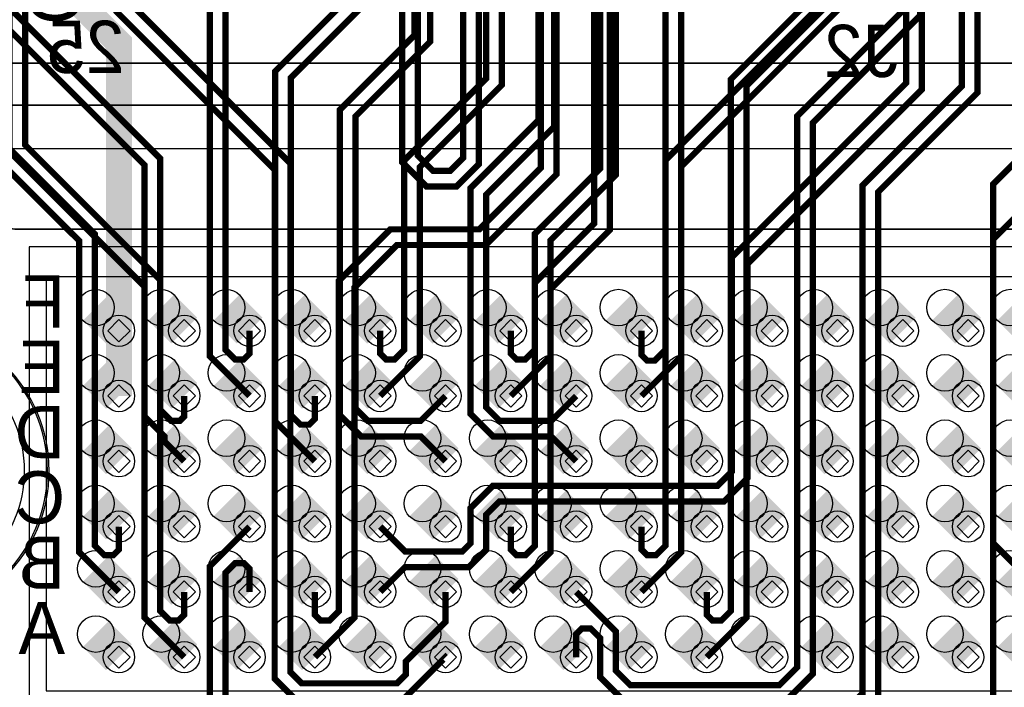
# Model space of a CAD drawing. Extents: x -9303 to 12731, y -3355 to 4522.
# Tile 5 of 51: x 418 to 1172, y 113 to 624. Entities that reach past the tile are written whole.
import ezdxf

# ---------------------------------------------------------------- set-up
doc = ezdxf.new("R2010")
doc.units = 0
for name, color, linetype in [('BG_DIMENSION', 2, 'CONTINUOUS'), ('BG_DXFIN', 231, 'CONTINUOUS'), ('CR_ALL', 2, 'CONTINUOUS'), ('ET_BOTTOM', 1, 'CONTINUOUS'), ('ET_LY3', 103, 'CONTINUOUS'), ('ET_LY6', 7, 'CONTINUOUS'), ('ET_LY8', 213, 'CONTINUOUS'), ('ET_TOP', 5, 'CONTINUOUS'), ('MA_NCLEGEND-1-10', 231, 'CONTINUOUS'), ('PG_ASSEMBLY_BOTTOM', 12, 'CONTINUOUS'), ('PG_PLACE_BOUND_BOTTOM', 254, 'CONTINUOUS'), ('PG_SILKSCREEN_BOTTOM', 212, 'CONTINUOUS'), ('PG_SOLDERMASK_BOTTOM', 120, 'CONTINUOUS'), ('PIN_BOTTOM', 7, 'CONTINUOUS'), ('PIN_FILMMASKBOTTOM', 1, 'CONTINUOUS'), ('PIN_FILMMASKTOP', 5, 'CONTINUOUS'), ('PIN_SOLDERMASK_BOTTOM', 1, 'CONTINUOUS'), ('PKO_ALL', 211, 'CONTINUOUS'), ('RD_SILKSCREEN_BOTTOM', 12, 'CONTINUOUS'), ('RD_SILKSCREEN_TOP', 155, 'CONTINUOUS'), ('RKO_ALL', 110, 'CONTINUOUS'), ('VC_BOTTOM', 254, 'CONTINUOUS'), ('VC_FILMMASKTOP', 5, 'CONTINUOUS'), ('VC_LY2GND', 1, 'CONTINUOUS'), ('VC_LY3', 254, 'CONTINUOUS'), ('VC_LY4GND', 254, 'CONTINUOUS'), ('VC_LY5', 7, 'CONTINUOUS'), ('VC_LY6', 7, 'CONTINUOUS'), ('VC_LY7PWR', 254, 'CONTINUOUS'), ('VC_LY8', 254, 'CONTINUOUS'), ('VC_LY9GND', 254, 'CONTINUOUS'), ('VC_SOLDERMASK_TOP', 5, 'CONTINUOUS'), ('VC_TOP', 5, 'CONTINUOUS'), ('VKO_ALL', 110, 'CONTINUOUS')]:
    doc.layers.add(name, color=color, linetype=linetype)

# ---------------------------------------------------------------- blocks, each defined once
blk = doc.blocks.new('FIGURE_SQUARE')
blk.add_lwpolyline([(-0.5, -0.5), (-0.5, 0.5), (0.5, 0.5), (0.5, -0.5)], close=True)

msp = doc.modelspace()

# ---------------------------------------------------------------- linework, layer by layer
at = {"layer": 'BG_DIMENSION'}
msp.add_lwpolyline([(425, 450), (425, 100), (1725, 100), (1725, 450)], close=True, dxfattribs=at)
at = {"layer": 'BG_DXFIN'}
msp.add_lwpolyline([(4724.41, 590.55), (0, 590.55)], dxfattribs=at)
at = {"layer": 'CR_ALL'}
msp.add_lwpolyline([(438, 427), (438, 110), (1730, 110), (1730, 427)], close=True, dxfattribs=at)
at = {"layer": 'ET_BOTTOM', "const_width": 28}
for points in [[(476.14, 403.43), (493.82, 385.75)], [(526.14, 403.43), (543.82, 385.75)], [(576.14, 403.43), (593.82, 385.75)], [(626.14, 403.43), (643.82, 385.75)], [(676.14, 403.43), (693.82, 385.75)], [(726.14, 403.43), (743.82, 385.75)], [(776.14, 403.43), (793.82, 385.75)], [(826.14, 403.43), (843.82, 385.75)], [(876.14, 403.43), (893.82, 385.75)], [(926.14, 403.43), (943.82, 385.75)], [(976.14, 403.43), (993.82, 385.75)], [(1026.14, 403.43), (1043.82, 385.75)], [(1076.14, 403.43), (1093.82, 385.75)], [(1126.14, 403.43), (1143.82, 385.75)], [(1176.14, 403.43), (1193.82, 385.75)], [(476.14, 353.43), (493.82, 335.75)], [(526.14, 353.43), (543.82, 335.75)], [(576.14, 353.43), (593.82, 335.75)], [(626.14, 353.43), (643.82, 335.75)], [(676.14, 353.43), (693.82, 335.75)], [(726.14, 353.43), (743.82, 335.75)], [(776.14, 353.43), (793.82, 335.75)], [(826.14, 353.43), (843.82, 335.75)], [(876.14, 353.43), (893.82, 335.75)], [(926.14, 353.43), (943.82, 335.75)], [(976.14, 353.43), (993.82, 335.75)], [(1026.14, 353.43), (1043.82, 335.75)], [(1076.14, 353.43), (1093.82, 335.75)], [(1126.14, 353.43), (1143.82, 335.75)], [(1176.14, 353.43), (1193.82, 335.75)], [(476.14, 303.43), (493.82, 285.75)], [(526.14, 303.43), (543.82, 285.75)], [(576.14, 303.43), (593.82, 285.75)], [(626.14, 303.43), (643.82, 285.75)], [(676.14, 303.43), (693.82, 285.75)], [(726.14, 303.43), (743.82, 285.75)], [(776.14, 303.43), (793.82, 285.75)], [(826.14, 303.43), (843.82, 285.75)], [(876.14, 303.43), (893.82, 285.75)], [(926.14, 303.43), (943.82, 285.75)], [(976.14, 303.43), (993.82, 285.75)], [(1026.14, 303.43), (1043.82, 285.75)], [(1076.14, 303.43), (1093.82, 285.75)], [(1126.14, 303.43), (1143.82, 285.75)], [(1176.14, 303.43), (1193.82, 285.75)], [(476.14, 253.43), (493.82, 235.75)], [(526.14, 253.43), (543.82, 235.75)], [(576.14, 253.43), (593.82, 235.75)], [(626.14, 253.43), (643.82, 235.75)], [(676.14, 253.43), (693.82, 235.75)], [(726.14, 253.43), (743.82, 235.75)], [(776.14, 253.43), (793.82, 235.75)], [(826.14, 253.43), (843.82, 235.75)], [(876.14, 253.43), (893.82, 235.75)], [(926.14, 253.43), (943.82, 235.75)], [(976.14, 253.43), (993.82, 235.75)], [(1026.14, 253.43), (1043.82, 235.75)], [(1076.14, 253.43), (1093.82, 235.75)], [(1126.14, 253.43), (1143.82, 235.75)], [(1176.14, 253.43), (1193.82, 235.75)], [(476.14, 203.43), (493.82, 185.75)], [(526.14, 203.43), (543.82, 185.75)], [(576.14, 203.43), (593.82, 185.75)], [(626.14, 203.43), (643.82, 185.75)], [(676.14, 203.43), (693.82, 185.75)], [(726.14, 203.43), (743.82, 185.75)], [(776.14, 203.43), (793.82, 185.75)], [(826.14, 203.43), (843.82, 185.75)], [(876.14, 203.43), (893.82, 185.75)], [(926.14, 203.43), (943.82, 185.75)], [(976.14, 203.43), (993.82, 185.75)], [(1026.14, 203.43), (1043.82, 185.75)], [(1076.14, 203.43), (1093.82, 185.75)], [(1126.14, 203.43), (1143.82, 185.75)], [(1176.14, 203.43), (1193.82, 185.75)], [(476.14, 153.43), (493.82, 135.75)], [(526.14, 153.43), (543.82, 135.75)], [(576.14, 153.43), (593.82, 135.75)], [(626.14, 153.43), (643.82, 135.75)], [(676.14, 153.43), (693.82, 135.75)], [(726.14, 153.43), (743.82, 135.75)], [(776.14, 153.43), (793.82, 135.75)], [(826.14, 153.43), (843.82, 135.75)], [(876.14, 153.43), (893.82, 135.75)], [(926.14, 153.43), (943.82, 135.75)], [(976.14, 153.43), (993.82, 135.75)], [(1026.14, 153.43), (1043.82, 135.75)], [(1076.14, 153.43), (1093.82, 135.75)], [(1126.14, 153.43), (1143.82, 135.75)], [(1176.14, 153.43), (1193.82, 135.75)]]:
    msp.add_lwpolyline(points, dxfattribs=at)
at = {"layer": 'ET_LY3', "const_width": 4.8}
for points in [[(1294.98, 3023.38), (1060, 3023.38), (962.59, 2925.97), (962.59, 2556.59), (733, 2327), (681, 2327), (522.98, 2168.98), (522.98, 1951.02), (592, 1882), (592, 1012), (471, 891), (471, 737.02), (563.42, 644.6), (563.42, 366.15), (593.82, 335.75)], [(1290, 3011.38), (1064.98, 3011.38), (974.59, 2920.99), (974.59, 2551.61), (737.98, 2315), (685.98, 2315), (534.98, 2164), (534.98, 1956), (604, 1886.98), (604, 1007.02), (483, 886.02), (483, 742), (575.42, 649.58), (575.42, 371.13), (582.77, 363.78), (589.42, 363.78), (593.82, 368.18), (593.82, 385.75)], [(885.37, 2631.34), (592.03, 2338), (536.36, 2338), (468, 2269.64), (468, 1951), (535, 1884), (535, 1203.98), (470, 1138.98), (470, 996), (410, 936), (410, 523.02), (513.42, 419.6), (513.42, 320.15), (528.79, 304.78), (528.79, 300.78), (543.82, 285.75)], [(897.37, 2626.36), (597.01, 2326), (541.34, 2326), (480, 2264.66), (480, 1955.98), (547, 1888.98), (547, 1199), (482, 1134), (482, 991.02), (422, 931.02), (422, 528), (525.42, 424.58), (525.42, 325.13), (533.77, 316.78), (540.42, 316.78), (543.82, 320.18), (543.82, 335.75)], [(1195.92, 2588.62), (1139.41, 2588.62), (1029.03, 2478.24), (1029.03, 2344.81), (912.42, 2228.2), (912.42, 2087.44), (938.87, 2060.99), (964.27, 2060.99), (989.32, 2086.04), (989.32, 2188.21), (1002.74, 2201.63), (1014.41, 2201.63), (1027.82, 2188.22), (1027.82, 2083.98), (980.76, 2036.92), (728.34, 2036.92), (633, 1941.58), (633, 862.02), (674, 821.02), (674, 644.98), (613.42, 584.4), (613.42, 316.15), (643.82, 285.75)], [(1199.71, 2121.24), (1170.67, 2092.2), (1093.75, 2092.2), (1026.92, 2025.37), (1026.92, 1931.92), (1007.21, 1912.21), (986.82, 1912.21), (908.99, 1990.04), (739.77, 1990.04), (693, 1943.27), (693, 1389.98), (676, 1372.98), (676, 882.02), (720, 838.02), (720, 611.98), (663, 554.98), (663, 321.02), (679.27, 304.75), (724.82, 304.75), (743.82, 285.75)], [(1175.65, 2080.2), (1098.73, 2080.2), (1038.92, 2020.39), (1038.92, 1926.94), (1012.19, 1900.21), (981.84, 1900.21), (904.01, 1978.04), (744.75, 1978.04), (705, 1938.29), (705, 1385), (688, 1368), (688, 887), (732, 843), (732, 607), (675, 550), (675, 326), (684.25, 316.75), (724.82, 316.75), (743.82, 335.75)], [(1362.71, 1947.39), (1163.03, 1947.39), (1109.54, 1893.9), (1109.54, 1809.77), (1044.63, 1744.86), (1044.63, 1681.15), (973.72, 1610.24), (973.72, 1490.03), (1053.05, 1410.7), (1053.05, 1378.25), (1029.62, 1354.82), (888.99, 1354.82), (835, 1300.83), (835, 791.98), (815, 771.98), (815, 546.98), (763, 494.98), (763, 322.02), (780.27, 304.75), (824.82, 304.75), (843.82, 285.75)], [(645, 1936.6), (645, 867), (686, 826), (686, 640), (625.42, 579.42), (625.42, 321.13), (632.77, 313.78), (639.42, 313.78), (643.82, 318.18), (643.82, 335.75)], [(1367.69, 1935.39), (1168.01, 1935.39), (1121.54, 1888.92), (1121.54, 1804.79), (1056.63, 1739.88), (1056.63, 1676.17), (985.72, 1605.26), (985.72, 1495.01), (1065.05, 1415.68), (1065.05, 1373.27), (1034.6, 1342.82), (893.97, 1342.82), (847, 1295.85), (847, 787), (827, 767), (827, 542), (775, 490), (775, 327), (785.25, 316.75), (824.82, 316.75), (843.82, 335.75)], [(1543.28, 1774.89), (1158.65, 1774.89), (1089.13, 1705.37), (1089.13, 1668.85), (1041.64, 1621.36), (1041.64, 1488.84), (1091.54, 1438.94), (1091.54, 1336.94), (1068.53, 1313.93), (924.27, 1313.93), (873, 1262.66), (873, 1172.02), (879, 1166.02), (879, 765.98), (862.22, 749.2), (862.22, 510), (812.22, 460), (812.22, 371.13), (804.87, 363.78), (798.22, 363.78), (793.82, 368.18), (793.82, 385.75)], [(1548.26, 1762.89), (1163.63, 1762.89), (1101.13, 1700.39), (1101.13, 1663.87), (1053.64, 1616.38), (1053.64, 1493.82), (1103.54, 1443.92), (1103.54, 1331.96), (1073.51, 1301.93), (929.25, 1301.93), (885, 1257.68), (885, 1177), (891, 1171), (891, 761), (874.22, 744.22), (874.22, 505.02), (824.22, 455.02), (824.22, 366.15), (793.82, 335.75)], [(775.26, 1398.66), (737, 1360.4), (737, 1325.98), (728, 1316.98), (728, 887.02), (775, 840.02), (775, 578.98), (712.22, 516.2), (712.22, 371.13), (704.87, 363.78), (698.22, 363.78), (693.82, 368.18), (693.82, 385.75)], [(780.24, 1386.66), (749, 1355.42), (749, 1321), (740, 1312), (740, 892), (787, 845), (787, 574), (724.22, 511.22), (724.22, 366.15), (693.82, 335.75)], [(1222.55, 1361), (1123.79, 1262.24), (950.85, 1262.24), (924, 1235.39), (924, 778.88), (943.35, 759.53), (981.23, 759.53), (1002.55, 780.85), (1002.55, 1160.53), (1018.36, 1176.34), (1041.46, 1176.34), (1056.08, 1161.72), (1056.08, 779.85), (1035.65, 759.42), (1035.65, 639.82), (912.22, 516.39), (912.22, 371.13), (903.87, 362.78), (898.22, 362.78), (893.82, 367.18), (893.82, 385.75)], [(1234.55, 1356.02), (1128.77, 1250.24), (955.83, 1250.24), (936, 1230.41), (936, 783.86), (948.33, 771.53), (976.25, 771.53), (990.55, 785.83), (990.55, 1165.51), (1013.38, 1188.34), (1046.44, 1188.34), (1068.08, 1166.7), (1068.08, 774.87), (1047.65, 754.44), (1047.65, 634.84), (924.22, 511.41), (924.22, 366.15), (893.82, 335.75)], [(1259.79, 1339.95), (1166.03, 1246.19), (1166.03, 1094.59), (1096.32, 1024.88), (1096.32, 575.33), (963, 442.01), (963, 277.98), (952.02, 267), (780.02, 267), (763, 249.98), (763, 222.98), (756.77, 216.75), (712.82, 216.75), (693.82, 235.75)], [(1178.03, 1089.61), (1108.32, 1019.9), (1108.32, 570.35), (975, 437.03), (975, 273), (957, 255), (785, 255), (775, 245), (775, 218), (761.75, 204.75), (712.82, 204.75), (693.82, 185.75)], [(1191.69, 484.39), (1163, 455.7), (1163, 223), (1181.25, 204.75)]]:
    msp.add_lwpolyline(points, dxfattribs=at)
at = {"layer": 'ET_LY6'}
msp.add_lwpolyline([(3675, 525), (225, 525), (100, 650), (100, 1925), (675, 2500)], dxfattribs=at)
at = {"layer": 'ET_LY8', "const_width": 4.8}
for points in [[(3101.81, 3035.4), (3132.21, 3005), (3167, 3005), (3183, 3021), (3183, 3181.42), (3134.09, 3230.33), (1364.78, 3230.33), (1086.45, 2952), (1050.02, 2952), (963, 2864.98), (963, 2828.55), (898.36, 2763.91), (898.36, 2105.34), (825.03, 2032.01), (756.03, 2032.01), (704.76, 1980.74), (704.76, 1861.71), (535.77, 1692.72), (535.77, 1100.77), (359.83, 924.83), (359.83, 558.19), (463.42, 454.6), (463.42, 216.15), (493.82, 185.75)], [(1369.76, 3218.33), (1091.43, 2940), (1055, 2940), (975, 2860), (975, 2823.57), (910.36, 2758.93), (910.36, 2100.36), (830.01, 2020.01), (761.01, 2020.01), (716.76, 1975.76), (716.76, 1856.73), (547.77, 1687.74), (547.77, 1095.79), (371.83, 919.85), (371.83, 563.17), (475.42, 459.58), (475.42, 221.13), (482.77, 213.78), (489.42, 213.78), (493.82, 218.18), (493.82, 235.75)], [(1207.16, 2834.01), (985.34, 2612.19), (985.34, 2535.08), (945.89, 2495.63), (945.89, 2300.16), (960.22, 2285.83), (960.22, 2045.5), (604, 1689.28), (604, 1477.98), (578, 1451.98), (578, 1004), (402, 828), (402, 624.02), (513.42, 512.6), (513.42, 166.15), (543.82, 135.75)], [(1212.14, 2822.01), (997.34, 2607.21), (997.34, 2530.1), (957.89, 2490.65), (957.89, 2305.14), (972.22, 2290.81), (972.22, 2040.52), (616, 1684.3), (616, 1473), (590, 1447), (590, 999.02), (414, 823.02), (414, 629), (525.42, 517.58), (525.42, 171.13), (532.77, 163.78), (539.42, 163.78), (543.82, 168.18), (543.82, 185.75)], [(1192.11, 2299.75), (1027.13, 2134.77), (1027.13, 2049.59), (656, 1678.46), (656, 1472), (618, 1434), (618, 933), (469, 784), (469, 733), (492, 710), (492, 630), (613, 509), (613, 119.37), (628.63, 103.74), (711.71, 103.74), (743.77, 135.8), (743.82, 135.75)], [(1204.11, 2294.77), (1039.13, 2129.79), (1039.13, 2044.61), (668, 1673.48), (668, 1467.02), (630, 1429.02), (630, 928.02), (481, 779.02), (481, 737.98), (504, 714.98), (504, 634.98), (625, 513.98), (625, 124.35), (633.61, 115.74), (706.73, 115.74), (713.42, 122.43), (713.42, 132.43), (743.82, 162.83), (743.82, 185.75)], [(897.8, 1619.25), (897.8, 1256.86), (848.15, 1207.21), (848.15, 789.73), (858.9, 778.98), (872.4, 778.98), (882.67, 789.25), (882.67, 1171.95), (901.27, 1190.55), (930.41, 1190.55), (951.26, 1169.7), (951.26, 772.27), (932.44, 753.45), (932.44, 716.68), (869.67, 653.91), (869.67, 462.92), (824.22, 417.47), (824.22, 216.15), (793.82, 185.75)], [(885.8, 1614.27), (885.8, 1261.84), (836.15, 1212.19), (836.15, 784.75), (853.92, 766.98), (877.38, 766.98), (894.67, 784.27), (894.67, 1166.97), (906.25, 1178.55), (925.43, 1178.55), (939.26, 1164.72), (939.26, 777.25), (920.44, 758.43), (920.44, 721.66), (857.67, 658.89), (857.67, 467.9), (812.22, 422.45), (812.22, 221.13), (804.87, 213.78), (798.22, 213.78), (793.82, 218.18), (793.82, 235.75)], [(1298.82, 1519.68), (1024, 1244.86), (1024, 1174.98), (977, 1127.98), (977, 704.98), (912.22, 640.2), (912.22, 221.13), (904.87, 213.78), (898.22, 213.78), (893.82, 218.18), (893.82, 235.75)], [(1310.82, 1514.7), (1036, 1239.88), (1036, 1170), (989, 1123), (989, 700), (924.22, 635.22), (924.22, 216.15), (893.82, 185.75)], [(1446.66, 1427.21), (1031, 1011.55), (1031, 647), (962.22, 578.22), (962.22, 171.13), (954.87, 163.78), (948.22, 163.78), (943.82, 168.18), (943.82, 185.75)], [(1458.66, 1422.23), (1043, 1006.57), (1043, 642.02), (974.22, 573.24), (974.22, 166.15), (943.82, 135.75)], [(1498.77, 1413.86), (1095, 1010.09), (1095, 631.98), (1013, 549.98), (1013, 127.96), (999.36, 114.32), (885.32, 114.32), (874.22, 125.42), (874.22, 155.35), (843.82, 185.75)], [(1510.77, 1408.88), (1107, 1005.11), (1107, 627), (1025, 545), (1025, 122.98), (1004.34, 102.32), (880.34, 102.32), (862.22, 120.44), (862.22, 150.37), (854.87, 157.72), (848.22, 157.72), (843.82, 153.32), (843.82, 135.75)], [(1616.98, 1394.89), (1139, 916.91), (1139, 572.98), (1063, 496.98), (1063, 107.98), (1032.43, 77.41), (589.59, 77.41), (575.42, 91.58), (575.42, 200.37), (582.77, 207.72), (589.42, 207.72), (593.82, 203.32), (593.82, 185.75)], [(1621.96, 1382.89), (1151, 911.93), (1151, 568), (1075, 492), (1075, 103), (1037.41, 65.41), (584.61, 65.41), (563.42, 86.6), (563.42, 205.35), (593.82, 235.75)], [(710.62, 1078.59), (710.62, 514.82), (729.34, 496.1), (752.2, 496.1), (769.24, 513.14), (769.24, 738.64)], [(722.62, 1073.61), (722.62, 519.8), (734.32, 508.1), (747.22, 508.1), (757.24, 518.12), (757.24, 743.62)], [(828.76, 752.58), (828.76, 505.46), (774.68, 451.38), (706.61, 451.38), (674.22, 418.99), (674.22, 166.15), (643.82, 135.75)], [(816.76, 747.6), (816.76, 510.44), (769.7, 463.38), (701.63, 463.38), (662.22, 423.97), (662.22, 171.13), (654.87, 163.78), (648.22, 163.78), (643.82, 168.18), (643.82, 185.75)], [(1261, 595.98), (1163, 497.98), (1163, 98.02), (1195.54, 65.48)]]:
    msp.add_lwpolyline(points, dxfattribs=at)
at = {"layer": 'ET_TOP', "const_width": 20}
for points in [[(493.82, 385.75), (493.82, 606.18), (456, 644), (400, 644)], [(493.82, 335.75), (493.82, 385.75)]]:
    msp.add_lwpolyline(points, dxfattribs=at)
at = {"layer": 'PG_ASSEMBLY_BOTTOM'}
msp.add_lwpolyline([(1176.14, 93.43), (416.14, 93.43, 0.414214), (396.14, 73.43, -0.414214), (333.15, 10.44), (183.15, 10.44, -0.414214), (120.16, 73.43), (120.16, 483.43, -0.414214), (183.15, 546.42), (333.15, 546.42, -0.414214), (396.14, 483.43, 0.414214), (416.14, 463.43), (1736.14, 463.43, 0.414214), (1756.14, 483.43, -0.414214), (1819.13, 546.42), (1969.13, 546.42, -0.414214), (2032.12, 483.43), (2032.12, 73.43, -0.414214), (1969.13, 10.44), (1819.13, 10.44, -0.414214), (1756.14, 73.43, 0.414214), (1736.14, 93.43)], format="xyb", close=True, dxfattribs=at)
at = {"layer": 'PG_PLACE_BOUND_BOTTOM'}
msp.add_lwpolyline([(2076.14, 558.43), (2076.14, -1.57), (76.14, -1.57), (76.14, 558.43)], close=True, dxfattribs=at)
at = {"layer": 'PG_SILKSCREEN_BOTTOM'}
msp.add_lwpolyline([(416.14, 463.43, -0.414214), (396.14, 483.43, 0.414214), (333.15, 546.42), (183.15, 546.42, 0.414214), (120.16, 483.43), (120.16, 73.43, 0.414214), (183.15, 10.44), (333.15, 10.44, 0.414214), (396.14, 73.43, -0.414214), (416.14, 93.43), (1736.14, 93.43, -0.414214), (1756.14, 73.43), (1756.14, 72.45, 0.414214), (1818.15, 10.44), (1969.13, 10.44, 0.414214), (2032.12, 73.43), (2032.12, 483.43, 0.414214), (1969.13, 546.42), (1819.13, 546.42, 0.414214), (1756.14, 483.43, -0.414214), (1736.14, 463.43)], format="xyb", close=True, dxfattribs=at)
at = {"layer": 'PG_SOLDERMASK_BOTTOM'}
msp.add_lwpolyline([(2076.14, -1.57), (2076.14, 508.43, 0.414214), (2026.14, 558.43), (126.14, 558.43, 0.414214), (76.14, 508.43), (76.14, -1.57)], format="xyb", close=True, dxfattribs=at)
at = {"layer": 'PIN_BOTTOM'}
for centre in [(476.14, 403.43), (526.14, 403.43), (576.14, 403.43), (626.14, 403.43), (676.14, 403.43), (726.14, 403.43), (776.14, 403.43), (826.14, 403.43), (876.14, 403.43), (926.14, 403.43), (976.14, 403.43), (1026.14, 403.43), (1076.14, 403.43), (1126.14, 403.43), (1176.14, 403.43), (476.14, 353.43), (526.14, 353.43), (576.14, 353.43), (626.14, 353.43), (676.14, 353.43), (726.14, 353.43), (776.14, 353.43), (826.14, 353.43), (876.14, 353.43), (926.14, 353.43), (976.14, 353.43), (1026.14, 353.43), (1076.14, 353.43), (1126.14, 353.43), (1176.14, 353.43), (476.14, 303.43), (526.14, 303.43), (576.14, 303.43), (626.14, 303.43), (676.14, 303.43), (726.14, 303.43), (776.14, 303.43), (826.14, 303.43), (876.14, 303.43), (926.14, 303.43), (976.14, 303.43), (1026.14, 303.43), (1076.14, 303.43), (1126.14, 303.43), (1176.14, 303.43), (476.14, 253.43), (526.14, 253.43), (576.14, 253.43), (626.14, 253.43), (676.14, 253.43), (726.14, 253.43), (776.14, 253.43), (826.14, 253.43), (876.14, 253.43), (926.14, 253.43), (976.14, 253.43), (1026.14, 253.43), (1076.14, 253.43), (1126.14, 253.43), (1176.14, 253.43), (476.14, 203.43), (526.14, 203.43), (576.14, 203.43), (626.14, 203.43), (676.14, 203.43), (726.14, 203.43), (776.14, 203.43), (826.14, 203.43), (876.14, 203.43), (926.14, 203.43), (976.14, 203.43), (1026.14, 203.43), (1076.14, 203.43), (1126.14, 203.43), (1176.14, 203.43), (476.14, 153.43), (526.14, 153.43), (576.14, 153.43), (626.14, 153.43), (676.14, 153.43), (726.14, 153.43), (776.14, 153.43), (826.14, 153.43), (876.14, 153.43), (926.14, 153.43), (976.14, 153.43), (1026.14, 153.43), (1076.14, 153.43), (1126.14, 153.43), (1176.14, 153.43)]:
    msp.add_circle(centre, 14, dxfattribs=at)
at = {"layer": 'PIN_FILMMASKBOTTOM'}
msp.add_circle((326.38, 278.35), 95, dxfattribs=at)
at = {"layer": 'PIN_FILMMASKTOP'}
msp.add_circle((326.38, 278.35), 95, dxfattribs=at)
at = {"layer": 'PIN_SOLDERMASK_BOTTOM'}
for centre in [(476.14, 403.43), (526.14, 403.43), (576.14, 403.43), (626.14, 403.43), (676.14, 403.43), (726.14, 403.43), (776.14, 403.43), (826.14, 403.43), (876.14, 403.43), (926.14, 403.43), (976.14, 403.43), (1026.14, 403.43), (1076.14, 403.43), (1126.14, 403.43), (1176.14, 403.43), (476.14, 353.43), (526.14, 353.43), (576.14, 353.43), (626.14, 353.43), (676.14, 353.43), (726.14, 353.43), (776.14, 353.43), (826.14, 353.43), (876.14, 353.43), (926.14, 353.43), (976.14, 353.43), (1026.14, 353.43), (1076.14, 353.43), (1126.14, 353.43), (1176.14, 353.43), (476.14, 303.43), (526.14, 303.43), (576.14, 303.43), (626.14, 303.43), (676.14, 303.43), (726.14, 303.43), (776.14, 303.43), (826.14, 303.43), (876.14, 303.43), (926.14, 303.43), (976.14, 303.43), (1026.14, 303.43), (1076.14, 303.43), (1126.14, 303.43), (1176.14, 303.43), (476.14, 253.43), (526.14, 253.43), (576.14, 253.43), (626.14, 253.43), (676.14, 253.43), (726.14, 253.43), (776.14, 253.43), (826.14, 253.43), (876.14, 253.43), (926.14, 253.43), (976.14, 253.43), (1026.14, 253.43), (1076.14, 253.43), (1126.14, 253.43), (1176.14, 253.43), (476.14, 203.43), (526.14, 203.43), (576.14, 203.43), (626.14, 203.43), (676.14, 203.43), (726.14, 203.43), (776.14, 203.43), (826.14, 203.43), (876.14, 203.43), (926.14, 203.43), (976.14, 203.43), (1026.14, 203.43), (1076.14, 203.43), (1126.14, 203.43), (1176.14, 203.43), (476.14, 153.43), (526.14, 153.43), (576.14, 153.43), (626.14, 153.43), (676.14, 153.43), (726.14, 153.43), (776.14, 153.43), (826.14, 153.43), (876.14, 153.43), (926.14, 153.43), (976.14, 153.43), (1026.14, 153.43), (1076.14, 153.43), (1126.14, 153.43), (1176.14, 153.43)]:
    msp.add_circle(centre, 14, dxfattribs=at)
at = {"layer": 'PKO_ALL'}
msp.add_lwpolyline([(0, 0), (0, 590.55), (4724.41, 590.55), (4724.41, 0)], close=True, dxfattribs=at)
at = {"layer": 'RKO_ALL'}
for points in [[(440.38, 278.35, 1), (212.38, 278.35, 1)], [(439.13, 278.43, 1), (213.15, 278.43, 1)]]:
    msp.add_lwpolyline(points, format="xyb", close=True, dxfattribs=at)
at = {"layer": 'VC_BOTTOM'}
for centre in [(493.82, 385.75), (543.82, 385.75), (593.82, 385.75), (643.82, 385.75), (693.82, 385.75), (743.82, 385.75), (793.82, 385.75), (843.82, 385.75), (893.82, 385.75), (943.82, 385.75), (993.82, 385.75), (1043.82, 385.75), (1093.82, 385.75), (1143.82, 385.75), (493.82, 335.75), (543.82, 335.75), (593.82, 335.75), (643.82, 335.75), (693.82, 335.75), (743.82, 335.75), (793.82, 335.75), (843.82, 335.75), (893.82, 335.75), (943.82, 335.75), (993.82, 335.75), (1043.82, 335.75), (1093.82, 335.75), (1143.82, 335.75), (493.82, 285.75), (543.82, 285.75), (593.82, 285.75), (643.82, 285.75), (693.82, 285.75), (743.82, 285.75), (793.82, 285.75), (843.82, 285.75), (893.82, 285.75), (943.82, 285.75), (993.82, 285.75), (1043.82, 285.75), (1093.82, 285.75), (1143.82, 285.75), (493.82, 235.75), (543.82, 235.75), (593.82, 235.75), (643.82, 235.75), (693.82, 235.75), (743.82, 235.75), (793.82, 235.75), (843.82, 235.75), (893.82, 235.75), (943.82, 235.75), (993.82, 235.75), (1043.82, 235.75), (1093.82, 235.75), (1143.82, 235.75), (493.82, 185.75), (543.82, 185.75), (593.82, 185.75), (643.82, 185.75), (693.82, 185.75), (743.82, 185.75), (793.82, 185.75), (843.82, 185.75), (893.82, 185.75), (943.82, 185.75), (993.82, 185.75), (1043.82, 185.75), (1093.82, 185.75), (1143.82, 185.75), (493.82, 135.75), (543.82, 135.75), (593.82, 135.75), (643.82, 135.75), (693.82, 135.75), (743.82, 135.75), (793.82, 135.75), (843.82, 135.75), (893.82, 135.75), (943.82, 135.75), (993.82, 135.75), (1043.82, 135.75), (1093.82, 135.75), (1143.82, 135.75)]:
    msp.add_circle(centre, 12, dxfattribs=at)
at = {"layer": 'VC_FILMMASKTOP'}
for centre in [(493.82, 385.75), (543.82, 385.75), (593.82, 385.75), (643.82, 385.75), (693.82, 385.75), (743.82, 385.75), (793.82, 385.75), (843.82, 385.75), (893.82, 385.75), (943.82, 385.75), (993.82, 385.75), (1043.82, 385.75), (1093.82, 385.75), (1143.82, 385.75), (493.82, 335.75), (543.82, 335.75), (593.82, 335.75), (643.82, 335.75), (693.82, 335.75), (743.82, 335.75), (793.82, 335.75), (843.82, 335.75), (893.82, 335.75), (943.82, 335.75), (993.82, 335.75), (1043.82, 335.75), (1093.82, 335.75), (1143.82, 335.75), (493.82, 285.75), (543.82, 285.75), (593.82, 285.75), (643.82, 285.75), (693.82, 285.75), (743.82, 285.75), (793.82, 285.75), (843.82, 285.75), (893.82, 285.75), (943.82, 285.75), (993.82, 285.75), (1043.82, 285.75), (1093.82, 285.75), (1143.82, 285.75), (493.82, 235.75), (543.82, 235.75), (593.82, 235.75), (643.82, 235.75), (693.82, 235.75), (743.82, 235.75), (793.82, 235.75), (843.82, 235.75), (893.82, 235.75), (943.82, 235.75), (993.82, 235.75), (1043.82, 235.75), (1093.82, 235.75), (1143.82, 235.75), (493.82, 185.75), (543.82, 185.75), (593.82, 185.75), (643.82, 185.75), (693.82, 185.75), (743.82, 185.75), (793.82, 185.75), (843.82, 185.75), (893.82, 185.75), (943.82, 185.75), (993.82, 185.75), (1043.82, 185.75), (1093.82, 185.75), (1143.82, 185.75), (493.82, 135.75), (543.82, 135.75), (593.82, 135.75), (643.82, 135.75), (693.82, 135.75), (743.82, 135.75), (793.82, 135.75), (843.82, 135.75), (893.82, 135.75), (943.82, 135.75), (993.82, 135.75), (1043.82, 135.75), (1093.82, 135.75), (1143.82, 135.75)]:
    msp.add_circle(centre, 12, dxfattribs=at)
at = {"layer": 'VC_LY2GND'}
for centre in [(493.82, 385.75), (543.82, 385.75), (593.82, 385.75), (643.82, 385.75), (693.82, 385.75), (743.82, 385.75), (793.82, 385.75), (843.82, 385.75), (893.82, 385.75), (943.82, 385.75), (993.82, 385.75), (1043.82, 385.75), (1093.82, 385.75), (1143.82, 385.75), (493.82, 335.75), (543.82, 335.75), (593.82, 335.75), (643.82, 335.75), (693.82, 335.75), (743.82, 335.75), (793.82, 335.75), (843.82, 335.75), (893.82, 335.75), (943.82, 335.75), (993.82, 335.75), (1043.82, 335.75), (1093.82, 335.75), (1143.82, 335.75), (493.82, 285.75), (543.82, 285.75), (593.82, 285.75), (643.82, 285.75), (693.82, 285.75), (743.82, 285.75), (793.82, 285.75), (843.82, 285.75), (893.82, 285.75), (943.82, 285.75), (993.82, 285.75), (1043.82, 285.75), (1093.82, 285.75), (1143.82, 285.75), (493.82, 235.75), (543.82, 235.75), (593.82, 235.75), (643.82, 235.75), (693.82, 235.75), (743.82, 235.75), (793.82, 235.75), (843.82, 235.75), (893.82, 235.75), (943.82, 235.75), (993.82, 235.75), (1043.82, 235.75), (1093.82, 235.75), (1143.82, 235.75), (493.82, 185.75), (543.82, 185.75), (593.82, 185.75), (643.82, 185.75), (693.82, 185.75), (743.82, 185.75), (793.82, 185.75), (843.82, 185.75), (893.82, 185.75), (943.82, 185.75), (993.82, 185.75), (1043.82, 185.75), (1093.82, 185.75), (1143.82, 185.75), (493.82, 135.75), (543.82, 135.75), (593.82, 135.75), (643.82, 135.75), (693.82, 135.75), (743.82, 135.75), (793.82, 135.75), (843.82, 135.75), (893.82, 135.75), (943.82, 135.75), (993.82, 135.75), (1043.82, 135.75), (1093.82, 135.75), (1143.82, 135.75)]:
    msp.add_circle(centre, 12, dxfattribs=at)
at = {"layer": 'VC_LY3'}
for centre in [(493.82, 385.75), (543.82, 385.75), (593.82, 385.75), (643.82, 385.75), (693.82, 385.75), (743.82, 385.75), (793.82, 385.75), (843.82, 385.75), (893.82, 385.75), (943.82, 385.75), (993.82, 385.75), (1043.82, 385.75), (1093.82, 385.75), (1143.82, 385.75), (493.82, 335.75), (543.82, 335.75), (593.82, 335.75), (643.82, 335.75), (693.82, 335.75), (743.82, 335.75), (793.82, 335.75), (843.82, 335.75), (893.82, 335.75), (943.82, 335.75), (993.82, 335.75), (1043.82, 335.75), (1093.82, 335.75), (1143.82, 335.75), (493.82, 285.75), (543.82, 285.75), (593.82, 285.75), (643.82, 285.75), (693.82, 285.75), (743.82, 285.75), (793.82, 285.75), (843.82, 285.75), (893.82, 285.75), (943.82, 285.75), (993.82, 285.75), (1043.82, 285.75), (1093.82, 285.75), (1143.82, 285.75), (493.82, 235.75), (543.82, 235.75), (593.82, 235.75), (643.82, 235.75), (693.82, 235.75), (743.82, 235.75), (793.82, 235.75), (843.82, 235.75), (893.82, 235.75), (943.82, 235.75), (993.82, 235.75), (1043.82, 235.75), (1093.82, 235.75), (1143.82, 235.75), (493.82, 185.75), (543.82, 185.75), (593.82, 185.75), (643.82, 185.75), (693.82, 185.75), (743.82, 185.75), (793.82, 185.75), (843.82, 185.75), (893.82, 185.75), (943.82, 185.75), (993.82, 185.75), (1043.82, 185.75), (1093.82, 185.75), (1143.82, 185.75), (493.82, 135.75), (543.82, 135.75), (593.82, 135.75), (643.82, 135.75), (693.82, 135.75), (743.82, 135.75), (793.82, 135.75), (843.82, 135.75), (893.82, 135.75), (943.82, 135.75), (993.82, 135.75), (1043.82, 135.75), (1093.82, 135.75), (1143.82, 135.75)]:
    msp.add_circle(centre, 12, dxfattribs=at)
at = {"layer": 'VC_LY4GND'}
for centre in [(493.82, 385.75), (543.82, 385.75), (593.82, 385.75), (643.82, 385.75), (693.82, 385.75), (743.82, 385.75), (793.82, 385.75), (843.82, 385.75), (893.82, 385.75), (943.82, 385.75), (993.82, 385.75), (1043.82, 385.75), (1093.82, 385.75), (1143.82, 385.75), (493.82, 335.75), (543.82, 335.75), (593.82, 335.75), (643.82, 335.75), (693.82, 335.75), (743.82, 335.75), (793.82, 335.75), (843.82, 335.75), (893.82, 335.75), (943.82, 335.75), (993.82, 335.75), (1043.82, 335.75), (1093.82, 335.75), (1143.82, 335.75), (493.82, 285.75), (543.82, 285.75), (593.82, 285.75), (643.82, 285.75), (693.82, 285.75), (743.82, 285.75), (793.82, 285.75), (843.82, 285.75), (893.82, 285.75), (943.82, 285.75), (993.82, 285.75), (1043.82, 285.75), (1093.82, 285.75), (1143.82, 285.75), (493.82, 235.75), (543.82, 235.75), (593.82, 235.75), (643.82, 235.75), (693.82, 235.75), (743.82, 235.75), (793.82, 235.75), (843.82, 235.75), (893.82, 235.75), (943.82, 235.75), (993.82, 235.75), (1043.82, 235.75), (1093.82, 235.75), (1143.82, 235.75), (493.82, 185.75), (543.82, 185.75), (593.82, 185.75), (643.82, 185.75), (693.82, 185.75), (743.82, 185.75), (793.82, 185.75), (843.82, 185.75), (893.82, 185.75), (943.82, 185.75), (993.82, 185.75), (1043.82, 185.75), (1093.82, 185.75), (1143.82, 185.75), (493.82, 135.75), (543.82, 135.75), (593.82, 135.75), (643.82, 135.75), (693.82, 135.75), (743.82, 135.75), (793.82, 135.75), (843.82, 135.75), (893.82, 135.75), (943.82, 135.75), (993.82, 135.75), (1043.82, 135.75), (1093.82, 135.75), (1143.82, 135.75)]:
    msp.add_circle(centre, 12, dxfattribs=at)
at = {"layer": 'VC_LY5'}
for centre in [(493.82, 385.75), (543.82, 385.75), (593.82, 385.75), (643.82, 385.75), (693.82, 385.75), (743.82, 385.75), (793.82, 385.75), (843.82, 385.75), (893.82, 385.75), (943.82, 385.75), (993.82, 385.75), (1043.82, 385.75), (1093.82, 385.75), (1143.82, 385.75), (493.82, 335.75), (543.82, 335.75), (593.82, 335.75), (643.82, 335.75), (693.82, 335.75), (743.82, 335.75), (793.82, 335.75), (843.82, 335.75), (893.82, 335.75), (943.82, 335.75), (993.82, 335.75), (1043.82, 335.75), (1093.82, 335.75), (1143.82, 335.75), (493.82, 285.75), (543.82, 285.75), (593.82, 285.75), (643.82, 285.75), (693.82, 285.75), (743.82, 285.75), (793.82, 285.75), (843.82, 285.75), (893.82, 285.75), (943.82, 285.75), (993.82, 285.75), (1043.82, 285.75), (1093.82, 285.75), (1143.82, 285.75), (493.82, 235.75), (543.82, 235.75), (593.82, 235.75), (643.82, 235.75), (693.82, 235.75), (743.82, 235.75), (793.82, 235.75), (843.82, 235.75), (893.82, 235.75), (943.82, 235.75), (993.82, 235.75), (1043.82, 235.75), (1093.82, 235.75), (1143.82, 235.75), (493.82, 185.75), (543.82, 185.75), (593.82, 185.75), (643.82, 185.75), (693.82, 185.75), (743.82, 185.75), (793.82, 185.75), (843.82, 185.75), (893.82, 185.75), (943.82, 185.75), (993.82, 185.75), (1043.82, 185.75), (1093.82, 185.75), (1143.82, 185.75), (493.82, 135.75), (543.82, 135.75), (593.82, 135.75), (643.82, 135.75), (693.82, 135.75), (743.82, 135.75), (793.82, 135.75), (843.82, 135.75), (893.82, 135.75), (943.82, 135.75), (993.82, 135.75), (1043.82, 135.75), (1093.82, 135.75), (1143.82, 135.75)]:
    msp.add_circle(centre, 12, dxfattribs=at)
at = {"layer": 'VC_LY6'}
for centre in [(493.82, 385.75), (543.82, 385.75), (593.82, 385.75), (643.82, 385.75), (693.82, 385.75), (743.82, 385.75), (793.82, 385.75), (843.82, 385.75), (893.82, 385.75), (943.82, 385.75), (993.82, 385.75), (1043.82, 385.75), (1093.82, 385.75), (1143.82, 385.75), (493.82, 335.75), (543.82, 335.75), (593.82, 335.75), (643.82, 335.75), (693.82, 335.75), (743.82, 335.75), (793.82, 335.75), (843.82, 335.75), (893.82, 335.75), (943.82, 335.75), (993.82, 335.75), (1043.82, 335.75), (1093.82, 335.75), (1143.82, 335.75), (493.82, 285.75), (543.82, 285.75), (593.82, 285.75), (643.82, 285.75), (693.82, 285.75), (743.82, 285.75), (793.82, 285.75), (843.82, 285.75), (893.82, 285.75), (943.82, 285.75), (993.82, 285.75), (1043.82, 285.75), (1093.82, 285.75), (1143.82, 285.75), (493.82, 235.75), (543.82, 235.75), (593.82, 235.75), (643.82, 235.75), (693.82, 235.75), (743.82, 235.75), (793.82, 235.75), (843.82, 235.75), (893.82, 235.75), (943.82, 235.75), (993.82, 235.75), (1043.82, 235.75), (1093.82, 235.75), (1143.82, 235.75), (493.82, 185.75), (543.82, 185.75), (593.82, 185.75), (643.82, 185.75), (693.82, 185.75), (743.82, 185.75), (793.82, 185.75), (843.82, 185.75), (893.82, 185.75), (943.82, 185.75), (993.82, 185.75), (1043.82, 185.75), (1093.82, 185.75), (1143.82, 185.75), (493.82, 135.75), (543.82, 135.75), (593.82, 135.75), (643.82, 135.75), (693.82, 135.75), (743.82, 135.75), (793.82, 135.75), (843.82, 135.75), (893.82, 135.75), (943.82, 135.75), (993.82, 135.75), (1043.82, 135.75), (1093.82, 135.75), (1143.82, 135.75)]:
    msp.add_circle(centre, 12, dxfattribs=at)
at = {"layer": 'VC_LY7PWR'}
for centre in [(493.82, 385.75), (543.82, 385.75), (593.82, 385.75), (643.82, 385.75), (693.82, 385.75), (743.82, 385.75), (793.82, 385.75), (843.82, 385.75), (893.82, 385.75), (943.82, 385.75), (993.82, 385.75), (1043.82, 385.75), (1093.82, 385.75), (1143.82, 385.75), (493.82, 335.75), (543.82, 335.75), (593.82, 335.75), (643.82, 335.75), (693.82, 335.75), (743.82, 335.75), (793.82, 335.75), (843.82, 335.75), (893.82, 335.75), (943.82, 335.75), (993.82, 335.75), (1043.82, 335.75), (1093.82, 335.75), (1143.82, 335.75), (493.82, 285.75), (543.82, 285.75), (593.82, 285.75), (643.82, 285.75), (693.82, 285.75), (743.82, 285.75), (793.82, 285.75), (843.82, 285.75), (893.82, 285.75), (943.82, 285.75), (993.82, 285.75), (1043.82, 285.75), (1093.82, 285.75), (1143.82, 285.75), (493.82, 235.75), (543.82, 235.75), (593.82, 235.75), (643.82, 235.75), (693.82, 235.75), (743.82, 235.75), (793.82, 235.75), (843.82, 235.75), (893.82, 235.75), (943.82, 235.75), (993.82, 235.75), (1043.82, 235.75), (1093.82, 235.75), (1143.82, 235.75), (493.82, 185.75), (543.82, 185.75), (593.82, 185.75), (643.82, 185.75), (693.82, 185.75), (743.82, 185.75), (793.82, 185.75), (843.82, 185.75), (893.82, 185.75), (943.82, 185.75), (993.82, 185.75), (1043.82, 185.75), (1093.82, 185.75), (1143.82, 185.75), (493.82, 135.75), (543.82, 135.75), (593.82, 135.75), (643.82, 135.75), (693.82, 135.75), (743.82, 135.75), (793.82, 135.75), (843.82, 135.75), (893.82, 135.75), (943.82, 135.75), (993.82, 135.75), (1043.82, 135.75), (1093.82, 135.75), (1143.82, 135.75)]:
    msp.add_circle(centre, 12, dxfattribs=at)
at = {"layer": 'VC_LY8'}
for centre in [(493.82, 385.75), (543.82, 385.75), (593.82, 385.75), (643.82, 385.75), (693.82, 385.75), (743.82, 385.75), (793.82, 385.75), (843.82, 385.75), (893.82, 385.75), (943.82, 385.75), (993.82, 385.75), (1043.82, 385.75), (1093.82, 385.75), (1143.82, 385.75), (493.82, 335.75), (543.82, 335.75), (593.82, 335.75), (643.82, 335.75), (693.82, 335.75), (743.82, 335.75), (793.82, 335.75), (843.82, 335.75), (893.82, 335.75), (943.82, 335.75), (993.82, 335.75), (1043.82, 335.75), (1093.82, 335.75), (1143.82, 335.75), (493.82, 285.75), (543.82, 285.75), (593.82, 285.75), (643.82, 285.75), (693.82, 285.75), (743.82, 285.75), (793.82, 285.75), (843.82, 285.75), (893.82, 285.75), (943.82, 285.75), (993.82, 285.75), (1043.82, 285.75), (1093.82, 285.75), (1143.82, 285.75), (493.82, 235.75), (543.82, 235.75), (593.82, 235.75), (643.82, 235.75), (693.82, 235.75), (743.82, 235.75), (793.82, 235.75), (843.82, 235.75), (893.82, 235.75), (943.82, 235.75), (993.82, 235.75), (1043.82, 235.75), (1093.82, 235.75), (1143.82, 235.75), (493.82, 185.75), (543.82, 185.75), (593.82, 185.75), (643.82, 185.75), (693.82, 185.75), (743.82, 185.75), (793.82, 185.75), (843.82, 185.75), (893.82, 185.75), (943.82, 185.75), (993.82, 185.75), (1043.82, 185.75), (1093.82, 185.75), (1143.82, 185.75), (493.82, 135.75), (543.82, 135.75), (593.82, 135.75), (643.82, 135.75), (693.82, 135.75), (743.82, 135.75), (793.82, 135.75), (843.82, 135.75), (893.82, 135.75), (943.82, 135.75), (993.82, 135.75), (1043.82, 135.75), (1093.82, 135.75), (1143.82, 135.75)]:
    msp.add_circle(centre, 12, dxfattribs=at)
at = {"layer": 'VC_LY9GND'}
for centre in [(493.82, 385.75), (543.82, 385.75), (593.82, 385.75), (643.82, 385.75), (693.82, 385.75), (743.82, 385.75), (793.82, 385.75), (843.82, 385.75), (893.82, 385.75), (943.82, 385.75), (993.82, 385.75), (1043.82, 385.75), (1093.82, 385.75), (1143.82, 385.75), (493.82, 335.75), (543.82, 335.75), (593.82, 335.75), (643.82, 335.75), (693.82, 335.75), (743.82, 335.75), (793.82, 335.75), (843.82, 335.75), (893.82, 335.75), (943.82, 335.75), (993.82, 335.75), (1043.82, 335.75), (1093.82, 335.75), (1143.82, 335.75), (493.82, 285.75), (543.82, 285.75), (593.82, 285.75), (643.82, 285.75), (693.82, 285.75), (743.82, 285.75), (793.82, 285.75), (843.82, 285.75), (893.82, 285.75), (943.82, 285.75), (993.82, 285.75), (1043.82, 285.75), (1093.82, 285.75), (1143.82, 285.75), (493.82, 235.75), (543.82, 235.75), (593.82, 235.75), (643.82, 235.75), (693.82, 235.75), (743.82, 235.75), (793.82, 235.75), (843.82, 235.75), (893.82, 235.75), (943.82, 235.75), (993.82, 235.75), (1043.82, 235.75), (1093.82, 235.75), (1143.82, 235.75), (493.82, 185.75), (543.82, 185.75), (593.82, 185.75), (643.82, 185.75), (693.82, 185.75), (743.82, 185.75), (793.82, 185.75), (843.82, 185.75), (893.82, 185.75), (943.82, 185.75), (993.82, 185.75), (1043.82, 185.75), (1093.82, 185.75), (1143.82, 185.75), (493.82, 135.75), (543.82, 135.75), (593.82, 135.75), (643.82, 135.75), (693.82, 135.75), (743.82, 135.75), (793.82, 135.75), (843.82, 135.75), (893.82, 135.75), (943.82, 135.75), (993.82, 135.75), (1043.82, 135.75), (1093.82, 135.75), (1143.82, 135.75)]:
    msp.add_circle(centre, 12, dxfattribs=at)
at = {"layer": 'VC_SOLDERMASK_TOP'}
for centre in [(493.82, 385.75), (543.82, 385.75), (593.82, 385.75), (643.82, 385.75), (693.82, 385.75), (743.82, 385.75), (793.82, 385.75), (843.82, 385.75), (893.82, 385.75), (943.82, 385.75), (993.82, 385.75), (1043.82, 385.75), (1093.82, 385.75), (1143.82, 385.75), (493.82, 335.75), (543.82, 335.75), (593.82, 335.75), (643.82, 335.75), (693.82, 335.75), (743.82, 335.75), (793.82, 335.75), (843.82, 335.75), (893.82, 335.75), (943.82, 335.75), (993.82, 335.75), (1043.82, 335.75), (1093.82, 335.75), (1143.82, 335.75), (493.82, 285.75), (543.82, 285.75), (593.82, 285.75), (643.82, 285.75), (693.82, 285.75), (743.82, 285.75), (793.82, 285.75), (843.82, 285.75), (893.82, 285.75), (943.82, 285.75), (993.82, 285.75), (1043.82, 285.75), (1093.82, 285.75), (1143.82, 285.75), (493.82, 235.75), (543.82, 235.75), (593.82, 235.75), (643.82, 235.75), (693.82, 235.75), (743.82, 235.75), (793.82, 235.75), (843.82, 235.75), (893.82, 235.75), (943.82, 235.75), (993.82, 235.75), (1043.82, 235.75), (1093.82, 235.75), (1143.82, 235.75), (493.82, 185.75), (543.82, 185.75), (593.82, 185.75), (643.82, 185.75), (693.82, 185.75), (743.82, 185.75), (793.82, 185.75), (843.82, 185.75), (893.82, 185.75), (943.82, 185.75), (993.82, 185.75), (1043.82, 185.75), (1093.82, 185.75), (1143.82, 185.75), (493.82, 135.75), (543.82, 135.75), (593.82, 135.75), (643.82, 135.75), (693.82, 135.75), (743.82, 135.75), (793.82, 135.75), (843.82, 135.75), (893.82, 135.75), (943.82, 135.75), (993.82, 135.75), (1043.82, 135.75), (1093.82, 135.75), (1143.82, 135.75)]:
    msp.add_circle(centre, 12, dxfattribs=at)
at = {"layer": 'VC_TOP'}
for centre in [(493.82, 385.75), (543.82, 385.75), (593.82, 385.75), (643.82, 385.75), (693.82, 385.75), (743.82, 385.75), (793.82, 385.75), (843.82, 385.75), (893.82, 385.75), (943.82, 385.75), (993.82, 385.75), (1043.82, 385.75), (1093.82, 385.75), (1143.82, 385.75), (493.82, 335.75), (543.82, 335.75), (593.82, 335.75), (643.82, 335.75), (693.82, 335.75), (743.82, 335.75), (793.82, 335.75), (843.82, 335.75), (893.82, 335.75), (943.82, 335.75), (993.82, 335.75), (1043.82, 335.75), (1093.82, 335.75), (1143.82, 335.75), (493.82, 285.75), (543.82, 285.75), (593.82, 285.75), (643.82, 285.75), (693.82, 285.75), (743.82, 285.75), (793.82, 285.75), (843.82, 285.75), (893.82, 285.75), (943.82, 285.75), (993.82, 285.75), (1043.82, 285.75), (1093.82, 285.75), (1143.82, 285.75), (493.82, 235.75), (543.82, 235.75), (593.82, 235.75), (643.82, 235.75), (693.82, 235.75), (743.82, 235.75), (793.82, 235.75), (843.82, 235.75), (893.82, 235.75), (943.82, 235.75), (993.82, 235.75), (1043.82, 235.75), (1093.82, 235.75), (1143.82, 235.75), (493.82, 185.75), (543.82, 185.75), (593.82, 185.75), (643.82, 185.75), (693.82, 185.75), (743.82, 185.75), (793.82, 185.75), (843.82, 185.75), (893.82, 185.75), (943.82, 185.75), (993.82, 185.75), (1043.82, 185.75), (1093.82, 185.75), (1143.82, 185.75), (493.82, 135.75), (543.82, 135.75), (593.82, 135.75), (643.82, 135.75), (693.82, 135.75), (743.82, 135.75), (793.82, 135.75), (843.82, 135.75), (893.82, 135.75), (943.82, 135.75), (993.82, 135.75), (1043.82, 135.75), (1093.82, 135.75), (1143.82, 135.75)]:
    msp.add_circle(centre, 12, dxfattribs=at)
at = {"layer": 'VKO_ALL'}
msp.add_lwpolyline([(440.38, 278.35, 1), (212.38, 278.35, 1)], format="xyb", close=True, dxfattribs=at)

# ---------------------------------------------------------------- block references
at = {"layer": 'MA_NCLEGEND-1-10', "xscale": 12, "yscale": 12, "rotation": 45}
for p in [(493.82, 385.75), (543.82, 385.75), (593.82, 385.75), (643.82, 385.75), (693.82, 385.75), (743.82, 385.75), (793.82, 385.75), (843.82, 385.75), (893.82, 385.75), (943.82, 385.75), (993.82, 385.75), (1043.82, 385.75), (1093.82, 385.75), (1143.82, 385.75), (493.82, 335.75), (543.82, 335.75), (593.82, 335.75), (643.82, 335.75), (693.82, 335.75), (743.82, 335.75), (793.82, 335.75), (843.82, 335.75), (893.82, 335.75), (943.82, 335.75), (993.82, 335.75), (1043.82, 335.75), (1093.82, 335.75), (1143.82, 335.75), (493.82, 285.75), (543.82, 285.75), (593.82, 285.75), (643.82, 285.75), (693.82, 285.75), (743.82, 285.75), (793.82, 285.75), (843.82, 285.75), (893.82, 285.75), (943.82, 285.75), (993.82, 285.75), (1043.82, 285.75), (1093.82, 285.75), (1143.82, 285.75), (493.82, 235.75), (543.82, 235.75), (593.82, 235.75), (643.82, 235.75), (693.82, 235.75), (743.82, 235.75), (793.82, 235.75), (843.82, 235.75), (893.82, 235.75), (943.82, 235.75), (993.82, 235.75), (1043.82, 235.75), (1093.82, 235.75), (1143.82, 235.75), (493.82, 185.75), (543.82, 185.75), (593.82, 185.75), (643.82, 185.75), (693.82, 185.75), (743.82, 185.75), (793.82, 185.75), (843.82, 185.75), (893.82, 185.75), (943.82, 185.75), (993.82, 185.75), (1043.82, 185.75), (1093.82, 185.75), (1143.82, 185.75), (493.82, 135.75), (543.82, 135.75), (593.82, 135.75), (643.82, 135.75), (693.82, 135.75), (743.82, 135.75), (793.82, 135.75), (843.82, 135.75), (893.82, 135.75), (943.82, 135.75), (993.82, 135.75), (1043.82, 135.75), (1093.82, 135.75), (1143.82, 135.75)]:
    msp.add_blockref('FIGURE_SQUARE', p, dxfattribs=at)

# ---------------------------------------------------------------- texts
at = {"layer": 'PG_ASSEMBLY_BOTTOM', "text_generation_flag": 2}
for s, p in [('25', (498.15, 583.12)), ('F', (452.64, 388.12)), ('E', (452.64, 338.12)), ('D', (452.64, 288.12)), ('C', (452.64, 238.12)), ('B', (452.64, 188.12)), ('A', (452.64, 138.12))]:
    msp.add_text(s, height=40, dxfattribs=at).set_placement(p)
at = {"layer": 'PG_SILKSCREEN_BOTTOM', "text_generation_flag": 2}
msp.add_text('25', height=40, dxfattribs=at).set_placement((498.15, 583.12))
at = {"layer": 'RD_SILKSCREEN_BOTTOM', "text_generation_flag": 2}
msp.add_text('J2', height=40, dxfattribs=at).set_placement((1090, 580))
at = {"layer": 'RD_SILKSCREEN_TOP'}
msp.add_text('C8', height=40, rotation=90, dxfattribs=at).set_placement((465, 620))

doc.saveas('drawing.dxf')
